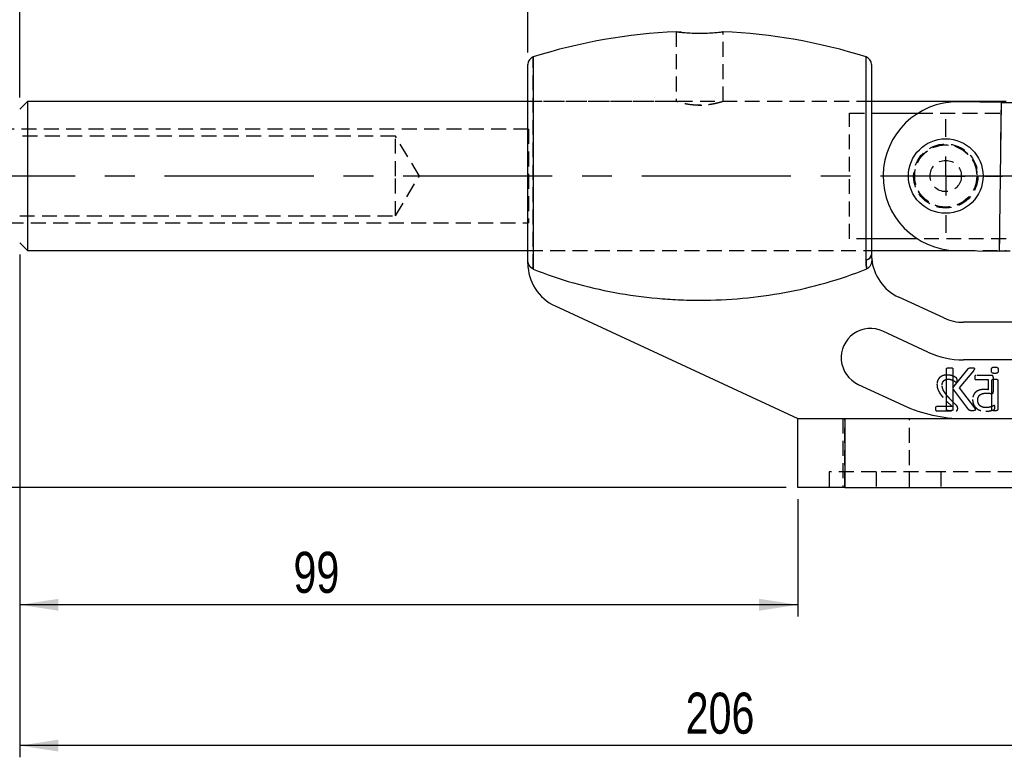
# Model space of a CAD drawing. Extents: x 53 to 604, y 12 to 421.
# Tile 16 of 29: x 129 to 255, y 262 to 356. Entities that reach past the tile are written whole.
import ezdxf

# ---------------------------------------------------------------- set-up
doc = ezdxf.new("R2010")
doc.units = 0
doc.header["$LTSCALE"] = 1.5
doc.linetypes.add('CENTERX2', pattern=[20.32, 12.7, -2.54, 2.54, -2.54])
doc.linetypes.add('HIDDEN', pattern=[1.905, 1.27, -0.635])
doc.layers.get('0').update_dxf_attribs({"linetype": 'CONTINUOUS'})
doc.styles.add('SLDTEXTSTYLE0', font='TXT', dxfattribs={"width": 0.75})
doc.dimstyles.new('SLDDIMSTYLE0', dxfattribs={"dimtxt": 5.25, "dimasz": 4.953, "dimexe": 0, "dimexo": 0.0625, "dimgap": 1.3125, "dimtad": 1, "dimdec": 0, "dimrnd": 1e-09, "dimzin": 12, "dimtxsty": 'SLDTEXTSTYLE0', "dimsah": 1, "dimcen": 0.09, "dimazin": 3, "dimtfac": 1, "dimtofl": 0, "dimtmove": 0, "dimatfit": 3, "dimtolj": 1, "dimtzin": 12})
doc.dimstyles.new('SLDDIMSTYLE1', dxfattribs={"dimtxt": 5.25, "dimasz": 4.953, "dimexe": 0, "dimexo": 0.0625, "dimgap": 1.3125, "dimtad": 1, "dimdec": 0, "dimrnd": 1e-09, "dimzin": 12, "dimtxsty": 'SLDTEXTSTYLE0', "dimsah": 1, "dimcen": 0.09, "dimazin": 3, "dimtfac": 1, "dimtdec": 0, "dimtofl": 0, "dimtmove": 0, "dimatfit": 3, "dimtolj": 1, "dimtzin": 12})

# ---------------------------------------------------------------- blocks, each defined once
blk = doc.blocks.new('_D')
at = {"color": 179, "linetype": 'CONTINUOUS'}
for p, q in [((129.02, 325.88), (129.02, 261.6)), ((334.63, 321.24), (334.63, 261.6)), ((334.63, 263.1), (129.02, 263.1))]:
    blk.add_line(p, q, dxfattribs=at)
for points in [[(129.02, 263.1), (133.97, 262.34), (133.97, 263.86)], [(334.63, 263.1), (329.68, 263.86), (329.68, 262.34)]]:
    blk.add_solid(points, dxfattribs=at)
at = {"color": 179, "linetype": 'CONTINUOUS', "insert": (214.09, 269.87, 0.1), "char_height": 5.25, "attachment_point": 1, "style": 'SLDTEXTSTYLE0'}
blk.add_mtext('206', dxfattribs=at)
blk = doc.blocks.new('_D_1')
at = {"color": 179, "linetype": 'CONTINUOUS'}
for p, q in [((187.46, 415.93), (356.7, 415.93)), ((355.2, 415.93), (355.2, 296.1)), ((309.93, 296.1), (356.7, 296.1))]:
    blk.add_line(p, q, dxfattribs=at)
for points in [[(355.2, 415.93), (354.44, 410.98), (355.96, 410.98)], [(355.2, 296.1), (355.96, 301.05), (354.44, 301.05)]]:
    blk.add_solid(points, dxfattribs=at)
at = {"color": 179, "linetype": 'CONTINUOUS', "insert": (348.43, 355.51, 0.1), "char_height": 5.25, "attachment_point": 1, "rotation": 90, "style": 'SLDTEXTSTYLE0'}
blk.add_mtext('120', dxfattribs=at)
blk = doc.blocks.new('_D_2')
at = {"color": 179, "linetype": 'CONTINUOUS'}
for p, q in [((129.02, 325.88), (129.02, 279.6)), ((228.43, 294.6), (228.43, 279.6)), ((228.43, 281.1), (129.02, 281.1))]:
    blk.add_line(p, q, dxfattribs=at)
for points in [[(129.02, 281.1), (133.97, 280.34), (133.97, 281.86)], [(228.43, 281.1), (223.48, 281.86), (223.48, 280.34)]]:
    blk.add_solid(points, dxfattribs=at)
at = {"color": 179, "linetype": 'CONTINUOUS', "insert": (163.99, 287.87, 0.1), "char_height": 5.25, "attachment_point": 1, "style": 'SLDTEXTSTYLE0'}
blk.add_mtext('99', dxfattribs=at)
blk = doc.blocks.new('_D_3')
at = {"color": 179, "linetype": 'CONTINUOUS'}
for p, q in [((125.52, 335.9), (85.14, 335.9)), ((86.64, 296.1), (86.64, 335.9)), ((226.93, 296.1), (85.14, 296.1))]:
    blk.add_line(p, q, dxfattribs=at)
for points in [[(86.64, 335.9), (85.88, 330.95), (87.4, 330.95)], [(86.64, 296.1), (87.4, 301.05), (85.88, 301.05)]]:
    blk.add_solid(points, dxfattribs=at)
at = {"color": 179, "linetype": 'CONTINUOUS', "insert": (79.87, 309.29, 0.1), "char_height": 5.25, "attachment_point": 1, "rotation": 90, "style": 'SLDTEXTSTYLE0'}
blk.add_mtext('40', dxfattribs=at)
blk = doc.blocks.new('_D_4')
at = {"color": 179, "linetype": 'CONTINUOUS'}
for p, q in [((129.02, 345.93), (129.02, 359.53)), ((193.93, 351.67), (193.93, 359.53)), ((193.93, 358.03), (129.02, 358.03))]:
    blk.add_line(p, q, dxfattribs=at)
for points in [[(129.02, 358.03), (133.97, 357.27), (133.97, 358.8)], [(193.93, 358.03), (188.98, 358.8), (188.98, 357.27)]]:
    blk.add_solid(points, dxfattribs=at)
at = {"color": 179, "linetype": 'CONTINUOUS', "insert": (153.74, 364.8, 0.1), "char_height": 5.25, "attachment_point": 1, "style": 'SLDTEXTSTYLE0'}
blk.add_mtext('65', dxfattribs=at)
blk = doc.blocks.new('SW_CENTERMARKSYMBOL_0')
at = {"color": 0, "linetype": 'CONTINUOUS'}
for p, q in [((0, 5), (0, 7.2625)), ((0, 0), (0, 2.5)), ((-5, 0), (-7.2625, 0)), ((0, 0), (-2.5, 0)), ((0, 0), (0, -2.5)), ((0, 0), (2.5, 0)), ((5, 0), (7.2625, 0)), ((0, -5), (0, -7.2625))]:
    blk.add_line(p, q, dxfattribs=at)

msp = doc.modelspace()

# ---------------------------------------------------------------- linework, layer by layer
at = {"color": 7, "linetype": 'HIDDEN'}
for p, q in [((212.883, 354.3347), (212.883, 345.4162)), ((218.883, 345.4186), (218.883, 354.3354)), ((194.6319, 324.0045), (194.6319, 351.1263)), ((237.833, 345.4266), (193.933, 345.4266)), ((212.9166, 345.4266), (193.933, 345.4266)), ((215.6496, 344.9542), (216.165, 344.9564)), ((237.833, 345.4266), (218.8572, 345.4266)), ((254.3907, 345.3104), (254.1435, 326.312)), ((235.0175, 343.9143), (237.833, 343.9143)), ((235.0175, 327.8889), (235.0175, 343.9143)), ((243.7445, 343.9143), (255.0175, 343.9143)), ((194.0175, 341.9016), (119.0175, 341.9016)), ((177.0175, 341.0016), (129.0174, 341.0016)), ((177.0175, 335.9016), (177.0175, 341.0016)), ((180.0818, 335.9016), (177.0175, 341.0016)), ((194.0175, 341.9016), (194.0175, 329.9016)), ((177.0175, 330.8016), (177.0175, 335.9016)), ((177.0175, 330.8016), (180.0818, 335.9016)), ((119.0175, 329.9016), (194.0175, 329.9016)), ((129.0174, 330.8016), (177.0175, 330.8016)), ((237.833, 327.8889), (235.0175, 327.8889)), ((255.0175, 327.8889), (243.6832, 327.8889)), ((193.933, 326.3766), (237.833, 326.3766)), ((193.933, 326.3766), (237.833, 326.3766)), ((249.1769, 326.3766), (255.0175, 326.3766)), ((251.1405, 309.8722), (252.736, 309.8722)), ((253.1847, 310.4016), (251.1498, 310.4016)), ((252.736, 309.8722), (252.736, 308.59)), ((253.3977, 308.3305), (253.3977, 310.1741)), ((247.392, 307.1652), (248.1169, 306.431)), ((248.7021, 306.5634), (247.8098, 307.4733)), ((246.1326, 305.9016), (248.6442, 305.9016)), ((248.1169, 306.431), (246.1367, 306.431)), ((234.183, 304.9016), (234.183, 296.1016)), ((234.433, 296.1016), (234.433, 304.9016)), ((242.683, 296.1016), (242.683, 304.9016)), ((238.433, 298.1016), (232.433, 298.1016)), ((232.433, 298.1016), (232.433, 296.1016)), ((238.433, 298.1016), (238.433, 296.1016)), ((246.683, 298.1016), (238.433, 298.1016)), ((246.683, 298.1016), (246.683, 296.1016)), ((290.183, 298.1016), (246.683, 298.1016))]:
    msp.add_line(p, q, dxfattribs=at)
at = {"color": 8, "linetype": 'CONTINUOUS'}
for p, q in [((194.6319, 351.1263), (194.6319, 324.0045)), ((237.1341, 325.198), (237.1341, 351.1263))]:
    msp.add_line(p, q, dxfattribs=at)
at = {"color": 7, "linetype": 'CONTINUOUS'}
for p, q in [((193.933, 325.252), (193.933, 350.1727)), ((237.833, 350.1727), (237.833, 325.8684)), ((130.0174, 345.4266), (129.0174, 344.4266)), ((193.933, 345.4266), (130.0174, 345.4266)), ((130.0174, 345.4266), (130.0174, 335.9016)), ((255.0175, 345.4266), (237.833, 345.4266)), ((254.3907, 345.3104), (248.9409, 345.3813)), ((254.3907, 345.3104), (254.1435, 326.312)), ((237.833, 343.9143), (243.7445, 343.9143)), ((130.0174, 335.9016), (130.0174, 326.3766)), ((129.0174, 327.3766), (130.0174, 326.3766)), ((243.6832, 327.8889), (237.833, 327.8889)), ((130.0174, 326.3766), (193.933, 326.3766)), ((237.833, 326.3766), (249.1769, 326.3766)), ((248.6937, 326.3829), (254.1435, 326.312)), ((193.933, 324.7328), (193.933, 325.252)), ((247.059, 317.7585), (241.3087, 320.4253)), ((197.4087, 319.2897), (228.433, 304.9016)), ((293.7894, 317.2016), (249.5833, 317.2016)), ((245.0395, 313.404), (239.2892, 316.0708)), ((293.7894, 312.4016), (249.5833, 312.4016)), ((247.418, 306.0368), (247.418, 311.2664)), ((248.2269, 311.2664), (248.2269, 308.845)), ((248.2269, 308.845), (250.1807, 311.2664)), ((250.8505, 311.006), (249.0205, 308.845)), ((253.2254, 306.0318), (253.2254, 309.8156)), ((253.9533, 309.8156), (253.9533, 306.0318)), ((236.1338, 309.2669), (241.884, 306.6001)), ((250.2578, 306.0368), (248.2269, 308.7616)), ((248.2269, 308.7616), (248.2269, 306.0368)), ((249.0205, 308.845), (250.9908, 306.2593)), ((228.433, 296.1016), (228.433, 304.9016)), ((228.433, 304.9016), (234.433, 304.9016)), ((234.433, 304.9016), (234.433, 296.1016)), ((234.433, 304.9016), (302.433, 304.9016)), ((234.433, 296.1016), (228.433, 296.1016)), ((234.433, 296.1016), (302.433, 296.1016))]:
    msp.add_line(p, q, dxfattribs=at)
at = {"color": 179, "linetype": 'CENTERX2'}
msp.add_line((258.0175, 335.9016), (127.0175, 335.9016), dxfattribs=at)
at = {"color": 7, "linetype": 'CONTINUOUS', "flags": 128}
for points in [[(254.3907, 345.3104), (254.5867, 345.3078), (254.7808, 345.3053), (254.9712, 345.3028), (255.156, 345.3004), (255.3334, 345.2981), (255.5017, 345.2959), (255.6594, 345.2939), (255.8048, 345.292)], [(255.5576, 326.2936), (255.4122, 326.2955), (255.2545, 326.2975), (255.0862, 326.2997), (254.9088, 326.302), (254.724, 326.3044), (254.5336, 326.3069), (254.3395, 326.3094), (254.1435, 326.312)]]:
    msp.add_lwpolyline(points, dxfattribs=at)
at = {"color": 7, "linetype": 'CONTINUOUS'}
msp.add_circle((247.3175, 335.9016), 4.7625, dxfattribs=at)
at = {"color": 7, "linetype": 'HIDDEN'}
for radius in [4.1, 4, 3.9688, 2]:
    msp.add_circle((247.3175, 335.9016), radius, dxfattribs=at)
at = {"color": 7, "linetype": 'CONTINUOUS'}
for centre, radius, start, end in [((215.883, 283.8227), 70.5789, 92.41463, 107.523498), ((215.883, 283.8227), 70.5789, 72.476502, 87.581072), ((194.933, 350.1727), 1, 107.523498, 180), ((236.833, 350.1727), 1, 0, 72.476502), ((248.8173, 335.8821), 9.5, 89.254496, 269.254496), ((237.0569, 325.978), 0.7838, 275.653463, 351.963233), ((199.933, 324.7328), 6, 180, 245.119633), ((243.833, 325.8684), 6, 184.960616, 245.119633), ((249.5833, 323.2016), 6, 245.119633, 270), ((237.7115, 312.6688), 3.75, 65.119633, 245.119633), ((249.5833, 323.2016), 10.8, 245.119633, 270), ((249.5833, 323.2016), 18.3, 245.119633, 270)]:
    msp.add_arc(centre, radius, start, end, dxfattribs=at)
at = {"color": 7, "linetype": 'HIDDEN'}
msp.add_arc((237.0569, 325.978), 0.7838, 275.653463, 351.963233, dxfattribs=at)
at = {"color": 7, "linetype": 'CONTINUOUS'}
for points, knots in [([(212.9099, 354.3346), (212.9015, 354.3356), (212.8505, 354.3417), (213.0873, 354.313), (213.6139, 354.2576), (214.4256, 354.1941), (215.3954, 354.1546), (216.4208, 354.1557), (217.38, 354.1966), (218.1817, 354.2604), (218.6959, 354.3151), (218.9224, 354.3425), (218.869, 354.3362), (218.8622, 354.3354)], [0, 0, 0, 0, 0.02123662, 0.12777474, 0.23446501, 0.34183781, 0.44937254, 0.55628093, 0.66275388, 0.76966051, 0.87719202, 0.98456923, 1, 1, 1, 1]), ([(194.6319, 324.0045), (194.3952, 324.1001), (194.2143, 324.297), (193.9856, 324.7458), (193.933, 324.9983), (193.933, 325.252)], [0, 0, 0, 0, 0.5, 0.5, 1, 1, 1, 1]), ([(237.8555, 325.3496), (237.8668, 325.2197), (237.8644, 325.0906), (237.8291, 324.8342), (237.7958, 324.707), (237.6943, 324.4695), (237.6247, 324.3568), (237.4488, 324.1668), (237.3416, 324.0887), (237.22, 324.0393)], [0, 0, 0, 0, 0.25, 0.25, 0.5, 0.5, 0.75, 0.75, 1, 1, 1, 1]), ([(194.6319, 324.0045), (196.3112, 323.326), (198.0195, 322.7454), (201.4864, 321.7539), (203.2451, 321.3434), (206.8106, 320.6851), (208.6218, 320.4373), (211.3396, 320.191), (212.247, 320.1296), (213.6101, 320.0681), (214.0649, 320.0527), (214.7475, 320.0373), (214.9752, 320.0335), (215.4306, 320.0284), (215.6572, 320.0271), (219.5525, 320.0273), (223.1662, 320.3554), (228.5079, 321.3406), (230.2752, 321.752), (233.7808, 322.7557), (235.5237, 323.35), (237.22, 324.0393)], [0, 0, 0, 0, 0.125, 0.125, 0.25, 0.25, 0.375, 0.375, 0.4375, 0.4375, 0.46875, 0.46875, 0.484375, 0.484375, 0.5, 0.5, 0.75, 0.75, 0.875, 0.875, 1, 1, 1, 1]), ([(247.418, 311.2664), (247.4191, 311.277), (247.4212, 311.2981), (247.4359, 311.3283), (247.4648, 311.3517), (247.5072, 311.3674), (247.5628, 311.3807), (247.6347, 311.3915), (247.7228, 311.401), (247.7874, 311.4014), (247.8224, 311.4016)], [0, 0, 0, 0, 0.06905503, 0.13614289, 0.21158208, 0.30326861, 0.42697252, 0.58167306, 0.77355099, 1, 1, 1, 1]), ([(247.8224, 311.4016), (247.8583, 311.4015), (247.9234, 311.4012), (248.0118, 311.3913), (248.083, 311.381), (248.1382, 311.3667), (248.1811, 311.3525), (248.209, 311.3279), (248.2238, 311.2981), (248.2258, 311.2771), (248.2269, 311.2664)], [0, 0, 0, 0, 0.23177102, 0.42082793, 0.57544077, 0.69643179, 0.79058611, 0.86393428, 0.93098412, 1, 1, 1, 1]), ([(250.1807, 311.2664), (250.1895, 311.2786), (250.2065, 311.3022), (250.2399, 311.331), (250.2787, 311.3543), (250.3255, 311.3716), (250.3805, 311.3858), (250.4476, 311.3937), (250.5298, 311.4005), (250.5905, 311.4012), (250.6243, 311.4016)], [0, 0, 0, 0, 0.0930697, 0.1801088, 0.27154947, 0.37250569, 0.48851204, 0.62305829, 0.79084207, 1, 1, 1, 1]), ([(250.6243, 311.4016), (250.658, 311.4015), (250.7181, 311.4014), (250.7985, 311.3914), (250.8615, 311.3813), (250.9096, 311.366), (250.9456, 311.3483), (250.9678, 311.3233), (250.9798, 311.2956), (250.9812, 311.2762), (250.9819, 311.2664)], [0, 0, 0, 0, 0.24093166, 0.42878133, 0.57877368, 0.69588198, 0.7888733, 0.86138068, 0.93016722, 1, 1, 1, 1]), ([(250.9819, 311.2664), (250.9808, 311.2481), (250.9784, 311.2098), (250.9532, 311.1507), (250.9101, 311.0824), (250.8725, 311.0343), (250.8505, 311.006)], [0, 0, 0, 0, 0.18410024, 0.38470193, 0.63851649, 1, 1, 1, 1]), ([(253.1445, 311.0743), (253.1456, 311.1106), (253.1476, 311.1774), (253.1646, 311.2691), (253.1938, 311.343), (253.2386, 311.4002), (253.3015, 311.4394), (253.3818, 311.4642), (253.4808, 311.4808), (253.5535, 311.4819), (253.5931, 311.4825)], [0, 0, 0, 0, 0.15232317, 0.2802837, 0.38964167, 0.48270415, 0.57981113, 0.69555824, 0.8336375, 1, 1, 1, 1]), ([(253.5856, 310.6737), (253.5463, 310.6742), (253.4745, 310.6752), (253.3769, 310.6922), (253.2979, 310.7155), (253.2356, 310.7535), (253.1932, 310.8103), (253.1645, 310.8824), (253.1476, 310.9724), (253.1456, 311.0384), (253.1445, 311.0743)], [0, 0, 0, 0, 0.16739731, 0.30605378, 0.42149622, 0.51776873, 0.61129806, 0.71850501, 0.84687955, 1, 1, 1, 1]), ([(254.0342, 311.0819), (254.0331, 311.0456), (254.0311, 310.9787), (254.0141, 310.887), (253.9849, 310.8131), (253.9401, 310.756), (253.8772, 310.7168), (253.7969, 310.6919), (253.6979, 310.6754), (253.6252, 310.6743), (253.5856, 310.6737)], [0, 0, 0, 0, 0.15232317, 0.2802837, 0.38964167, 0.48270415, 0.57981113, 0.69555824, 0.8336375, 1, 1, 1, 1]), ([(253.5931, 311.4825), (253.6324, 311.4819), (253.7042, 311.4808), (253.8021, 311.4644), (253.8807, 311.4392), (253.9428, 311.4016), (253.9856, 311.3455), (254.0161, 311.2742), (254.0305, 311.1835), (254.0329, 311.1177), (254.0342, 311.0819)], [0, 0, 0, 0, 0.16747638, 0.30619834, 0.42226843, 0.51858642, 0.61074827, 0.71871274, 0.84680722, 1, 1, 1, 1]), ([(253.2254, 309.8156), (253.2262, 309.8249), (253.2278, 309.8439), (253.2394, 309.8716), (253.2632, 309.8962), (253.3006, 309.9142), (253.3504, 309.9291), (253.4151, 309.9382), (253.4953, 309.9444), (253.5544, 309.9452), (253.5868, 309.9457)], [0, 0, 0, 0, 0.066629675, 0.135191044, 0.20948859, 0.304809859, 0.427257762, 0.57920865, 0.768856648, 1, 1, 1, 1]), ([(253.5868, 309.9457), (253.6206, 309.9453), (253.6809, 309.9445), (253.7623, 309.9381), (253.8263, 309.9296), (253.875, 309.9137), (253.9119, 309.8959), (253.9363, 309.8714), (253.9515, 309.8445), (253.9527, 309.825), (253.9533, 309.8156)], [0, 0, 0, 0, 0.23824969, 0.42640249, 0.5771554, 0.69296008, 0.78752984, 0.86331674, 0.93389564, 1, 1, 1, 1]), ([(247.8224, 305.9016), (247.7875, 305.9021), (247.7229, 305.903), (247.6344, 305.9092), (247.5633, 305.9237), (247.5067, 305.9338), (247.4646, 305.9516), (247.4357, 305.9762), (247.4218, 306.0066), (247.4192, 306.027), (247.418, 306.0368)], [0, 0, 0, 0, 0.22655499, 0.41827042, 0.57349974, 0.69662819, 0.78944703, 0.86672518, 0.93629585, 1, 1, 1, 1]), ([(248.2269, 306.0368), (248.2257, 306.027), (248.2232, 306.0065), (248.2091, 305.9767), (248.1813, 305.9508), (248.1387, 305.9345), (248.0826, 305.9233), (248.0121, 305.9094), (247.9232, 305.9028), (247.8583, 305.902), (247.8224, 305.9016)], [0, 0, 0, 0, 0.06366785, 0.13319886, 0.20843288, 0.30369096, 0.42409133, 0.57923217, 0.76812122, 1, 1, 1, 1]), ([(250.7178, 305.9016), (250.6727, 305.9025), (250.5913, 305.9041), (250.482, 305.9113), (250.3972, 305.927), (250.3342, 305.9554), (250.2914, 305.9949), (250.2688, 306.0231), (250.2578, 306.0368)], [0, 0, 0, 0, 0.26989391, 0.48744989, 0.65509811, 0.78366388, 0.89443265, 1, 1, 1, 1]), ([(251.0931, 306.0444), (251.0924, 306.0338), (251.0909, 306.0127), (251.0792, 305.9824), (251.0561, 305.9544), (251.0167, 305.9374), (250.9659, 305.9221), (250.8998, 305.9098), (250.8153, 305.9026), (250.7528, 305.902), (250.7178, 305.9016)], [0, 0, 0, 0, 0.071770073, 0.142168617, 0.216987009, 0.310050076, 0.426357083, 0.57729132, 0.763351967, 1, 1, 1, 1]), ([(250.9908, 306.2593), (251.0017, 306.2424), (251.0213, 306.2122), (251.0481, 306.1714), (251.0648, 306.1377), (251.0802, 306.1069), (251.0899, 306.0766), (251.0922, 306.0542), (251.0931, 306.0444)], [0, 0, 0, 0, 0.25051133, 0.44866232, 0.60836496, 0.71876072, 0.87820418, 1, 1, 1, 1]), ([(253.5868, 305.9016), (253.5544, 305.9024), (253.4954, 305.9038), (253.4148, 305.9067), (253.3509, 305.9192), (253.3003, 305.9315), (253.2638, 305.9501), (253.2391, 305.9732), (253.2275, 306.0018), (253.2261, 306.0216), (253.2254, 306.0318)], [0, 0, 0, 0, 0.230397, 0.41921954, 0.57118106, 0.69238765, 0.78740114, 0.8593135, 0.92765349, 1, 1, 1, 1]), ([(253.9533, 306.0318), (253.9528, 306.0215), (253.9519, 306.0011), (253.9366, 305.9734), (253.9114, 305.9504), (253.8753, 305.9319), (253.8259, 305.9187), (253.7626, 305.9068), (253.6808, 305.9037), (253.6205, 305.9023), (253.5868, 305.9016)], [0, 0, 0, 0, 0.07177663, 0.14212812, 0.2156024, 0.30986745, 0.42441828, 0.5751828, 0.76251795, 1, 1, 1, 1])]:
    msp.add_open_spline(points, degree=3, knots=knots, dxfattribs=at)
at = {"color": 7, "linetype": 'HIDDEN'}
for points, knots in [([(213.559, 354.2665), (213.5096, 354.2708), (213.3538, 354.2846), (213.2769, 354.2937), (213.2243, 354.3)], [0, 0, 0, 0, 0.31676265, 1, 1, 1, 1]), ([(215.883, 344.9418), (215.5553, 344.9525), (214.9002, 344.9739), (214.0194, 345.1227), (213.3384, 345.2873), (212.9297, 345.4117), (212.9204, 345.4149), (212.9166, 345.4161)], [0, 0, 0, 0, 0.2074979, 0.41473879, 0.62855937, 0.84719998, 1, 1, 1, 1]), ([(218.8572, 345.4186), (218.8477, 345.4155), (218.8263, 345.4085), (218.4213, 345.2862), (217.7491, 345.1228), (216.8624, 344.9729), (216.2002, 344.9519), (215.883, 344.9418)], [0, 0, 0, 0, 0.16484718, 0.36922296, 0.58065425, 0.79914145, 1, 1, 1, 1]), ([(247.5254, 310.4678), (247.4716, 310.4664), (247.3668, 310.4638), (247.2148, 310.4479), (247.0733, 310.4188), (246.9423, 310.3787), (246.8227, 310.3276), (246.7122, 310.2701), (246.6144, 310.2011), (246.5252, 310.1256), (246.4484, 310.0414), (246.3794, 309.9521), (246.3246, 309.8541), (246.2775, 309.7517), (246.241, 309.6439), (246.2171, 309.5318), (246.2005, 309.4167), (246.1987, 309.3387), (246.1977, 309.2994)], [0, 0, 0, 0, 0.08092196, 0.15756902, 0.2295428, 0.2979116, 0.36318426, 0.42486758, 0.48482806, 0.54290608, 0.60012655, 0.65600476, 0.71219705, 0.76856597, 0.82544498, 0.88279209, 0.94085161, 1, 1, 1, 1]), ([(246.8595, 309.2022), (246.8617, 309.2507), (246.8661, 309.3469), (246.9065, 309.4849), (246.9661, 309.6127), (247.0385, 309.7044), (247.1064, 309.768), (247.1629, 309.8115), (247.2261, 309.8492), (247.2951, 309.8809), (247.3698, 309.9069), (247.4501, 309.9258), (247.5359, 309.9355), (247.5947, 309.9374), (247.6247, 309.9384)], [0, 0, 0, 0, 0.12181493, 0.24149493, 0.35897884, 0.47447562, 0.53274065, 0.59273431, 0.65339449, 0.71739466, 0.78346912, 0.85202223, 0.92449761, 1, 1, 1, 1]), ([(248.7786, 309.8153), (248.7783, 309.8322), (248.7777, 309.8632), (248.7765, 309.9065), (248.771, 309.9431), (248.7641, 309.9752), (248.7531, 310.0032), (248.7405, 310.0321), (248.716, 310.0612), (248.688, 310.0884), (248.6558, 310.1139), (248.6223, 310.1374), (248.5824, 310.1658), (248.5137, 310.2072), (248.412, 310.2637), (248.2679, 310.3238), (248.1036, 310.38), (247.9226, 310.4276), (247.7284, 310.4629), (247.5938, 310.4661), (247.5254, 310.4678)], [0, 0, 0, 0, 0.0328592, 0.0603806, 0.08408481, 0.10473878, 0.1240428, 0.14263512, 0.16556826, 0.19733544, 0.21880052, 0.24522194, 0.27702448, 0.31405164, 0.4010561, 0.50317697, 0.61724522, 0.73856077, 0.86708045, 1, 1, 1, 1]), ([(247.6247, 309.9384), (247.6602, 309.9375), (247.7297, 309.9359), (247.8314, 309.9244), (247.9279, 309.9054), (248.0448, 309.8676), (248.1776, 309.8147), (248.3188, 309.7443), (248.439, 309.6745), (248.5234, 309.6162), (248.5814, 309.5777), (248.6165, 309.5573), (248.6469, 309.5448), (248.6658, 309.5424), (248.6742, 309.5413)], [0, 0, 0, 0, 0.0934864, 0.18292578, 0.26901453, 0.35163177, 0.5059015, 0.64461762, 0.76656801, 0.87120992, 0.91447825, 0.94980281, 0.97793292, 1, 1, 1, 1]), ([(248.6742, 309.5413), (248.6822, 309.5423), (248.6982, 309.5442), (248.7212, 309.5547), (248.7395, 309.5753), (248.7536, 309.6043), (248.7647, 309.6424), (248.7725, 309.6906), (248.7774, 309.7494), (248.7782, 309.7922), (248.7786, 309.8153)], [0, 0, 0, 0, 0.07521997, 0.15016339, 0.22993808, 0.3279335, 0.44922205, 0.59966199, 0.78402519, 1, 1, 1, 1]), ([(251.1498, 310.4016), (251.1403, 310.4008), (251.1212, 310.3993), (251.0948, 310.3851), (251.0692, 310.3662), (251.0502, 310.3364), (251.0322, 310.3006), (251.0241, 310.2543), (251.0158, 310.2003), (251.0155, 310.1611), (251.0154, 310.14)], [0, 0, 0, 0, 0.08669064, 0.17476658, 0.27198843, 0.37684782, 0.4961948, 0.63950694, 0.80615383, 1, 1, 1, 1]), ([(251.0154, 310.14), (251.0157, 310.12), (251.0164, 310.0823), (251.0224, 310.0293), (251.0327, 309.9831), (251.0465, 309.9437), (251.0649, 309.9125), (251.0862, 309.889), (251.1121, 309.8743), (251.131, 309.8729), (251.1405, 309.8722)], [0, 0, 0, 0, 0.18507056, 0.34883, 0.49272317, 0.62186686, 0.73343546, 0.82591578, 0.91295789, 1, 1, 1, 1]), ([(253.3977, 310.1741), (253.3972, 310.1921), (253.3963, 310.2263), (253.3867, 310.2739), (253.3682, 310.3138), (253.3444, 310.3466), (253.3133, 310.3725), (253.2754, 310.3897), (253.2319, 310.4004), (253.201, 310.4012), (253.1847, 310.4016)], [0, 0, 0, 0, 0.150873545, 0.287229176, 0.405174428, 0.516984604, 0.626021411, 0.741340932, 0.863582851, 1, 1, 1, 1]), ([(246.1977, 309.2994), (246.1994, 309.2279), (246.2028, 309.0847), (246.2286, 308.9059), (246.2608, 308.7612), (246.2966, 308.6478), (246.343, 308.5302), (246.4022, 308.4086), (246.4712, 308.2804), (246.5564, 308.1472), (246.653, 308.0054), (246.7661, 307.8568), (246.8952, 307.6989), (247.0423, 307.5299), (247.21, 307.3507), (247.3297, 307.2287), (247.392, 307.1652)], [0, 0, 0, 0, 0.08507941, 0.17050198, 0.21472941, 0.2616143, 0.31194042, 0.36520293, 0.42271664, 0.48526368, 0.55348779, 0.62707198, 0.70762124, 0.79638913, 0.89401055, 1, 1, 1, 1]), ([(247.8098, 307.4733), (247.7601, 307.5246), (247.6647, 307.6232), (247.5335, 307.7709), (247.4161, 307.9085), (247.315, 308.0401), (247.227, 308.1647), (247.1489, 308.2827), (247.0815, 308.3949), (247.0252, 308.5024), (246.9784, 308.6046), (246.9411, 308.7021), (246.9117, 308.7942), (246.8848, 308.9084), (246.8653, 309.044), (246.8614, 309.1507), (246.8595, 309.2022)], [0, 0, 0, 0, 0.10586018, 0.20317244, 0.29270934, 0.37393395, 0.44905025, 0.51875423, 0.58358034, 0.64298558, 0.69853443, 0.74995107, 0.79760959, 0.84171674, 0.92378026, 1, 1, 1, 1]), ([(252.221, 308.6148), (252.1617, 308.6135), (252.0466, 308.6109), (251.8799, 308.595), (251.7249, 308.566), (251.5816, 308.5259), (251.4502, 308.4747), (251.3285, 308.4165), (251.2201, 308.3454), (251.1218, 308.2664), (251.0345, 308.1786), (250.9595, 308.081), (250.8948, 307.9751), (250.8425, 307.86), (250.8008, 307.7378), (250.7724, 307.6088), (250.7542, 307.4735), (250.7519, 307.381), (250.7507, 307.3337)], [0, 0, 0, 0, 0.08046586, 0.15611066, 0.22699355, 0.29404119, 0.3576851, 0.41811368, 0.47660109, 0.53311742, 0.58898997, 0.64397916, 0.69978711, 0.75689981, 0.81515316, 0.87458783, 0.93588557, 1, 1, 1, 1]), ([(252.736, 308.59), (252.6971, 308.5955), (252.6189, 308.6066), (252.4965, 308.6111), (252.3638, 308.6144), (252.2707, 308.6147), (252.221, 308.6148)], [0, 0, 0, 0, 0.22815705, 0.45890389, 0.71145032, 1, 1, 1, 1]), ([(253.2168, 308.1102), (253.232, 308.1108), (253.2603, 308.1119), (253.2992, 308.12), (253.3315, 308.1335), (253.3583, 308.1536), (253.3763, 308.1848), (253.3894, 308.2241), (253.3958, 308.2741), (253.397, 308.3105), (253.3977, 308.3305)], [0, 0, 0, 0, 0.13656987, 0.25379432, 0.35504174, 0.44983226, 0.548635, 0.67300405, 0.82015297, 1, 1, 1, 1]), ([(250.7507, 307.3337), (250.7519, 307.2757), (250.7544, 307.1624), (250.7775, 306.9974), (250.8156, 306.842), (250.8697, 306.6969), (250.937, 306.5621), (251.0168, 306.4378), (251.1109, 306.3256), (251.2166, 306.2239), (251.334, 306.1339), (251.4619, 306.055), (251.6004, 305.9874), (251.7493, 305.9318), (251.9079, 305.8886), (252.0753, 305.8577), (252.2513, 305.8388), (252.3716, 305.8366), (252.433, 305.8354)], [0, 0, 0, 0, 0.06831988, 0.1335392, 0.19591857, 0.25659955, 0.31565493, 0.37324547, 0.43036684, 0.48783973, 0.54578464, 0.60453172, 0.66467983, 0.72716761, 0.79163331, 0.85817574, 0.92763513, 1, 1, 1, 1]), ([(251.4124, 307.2706), (251.4133, 307.3058), (251.4148, 307.3747), (251.4268, 307.4746), (251.4491, 307.568), (251.4786, 307.6548), (251.5171, 307.7358), (251.5657, 307.8091), (251.6236, 307.8752), (251.6901, 307.9346), (251.7662, 307.9862), (251.8512, 308.0309), (251.9452, 308.0694), (252.0498, 308.0987), (252.1635, 308.1223), (252.2878, 308.14), (252.4225, 308.1501), (252.5161, 308.1511), (252.5643, 308.1516)], [0, 0, 0, 0, 0.06353779, 0.12437484, 0.18129333, 0.2366066, 0.2897807, 0.34277965, 0.39483448, 0.44817954, 0.50325415, 0.56033576, 0.6214809, 0.68628954, 0.75623874, 0.83106123, 0.91283824, 1, 1, 1, 1]), ([(252.4651, 306.2987), (252.4275, 306.299), (252.3534, 306.2997), (252.2452, 306.3125), (252.1411, 306.3276), (252.0427, 306.3531), (251.9492, 306.3845), (251.8624, 306.4251), (251.7818, 306.4725), (251.7094, 306.5293), (251.6423, 306.592), (251.5846, 306.6643), (251.5333, 306.7434), (251.4899, 306.8308), (251.454, 306.9268), (251.4298, 307.0328), (251.4154, 307.1486), (251.4134, 307.2289), (251.4124, 307.2706)], [0, 0, 0, 0, 0.06913396, 0.13607, 0.20027806, 0.26240196, 0.32275354, 0.38147113, 0.43833855, 0.49439076, 0.55044656, 0.60678848, 0.66412053, 0.72366409, 0.78584944, 0.85228516, 0.92321854, 1, 1, 1, 1]), ([(252.5643, 308.1516), (252.5985, 308.1515), (252.6643, 308.1514), (252.7595, 308.1468), (252.8475, 308.1414), (252.9527, 308.128), (253.0747, 308.1133), (253.1706, 308.1112), (253.2168, 308.1102)], [0, 0, 0, 0, 0.156480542, 0.302026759, 0.436706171, 0.560805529, 0.788061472, 1, 1, 1, 1]), ([(246.1367, 306.431), (246.1273, 306.4302), (246.1079, 306.4285), (246.0805, 306.415), (246.0552, 306.3941), (246.0348, 306.3641), (246.0179, 306.3272), (246.0074, 306.2819), (245.9998, 306.2289), (245.9994, 306.1908), (245.9992, 306.1704)], [0, 0, 0, 0, 0.0866605, 0.17757853, 0.27676854, 0.38601791, 0.50820367, 0.64912481, 0.81256769, 1, 1, 1, 1]), ([(245.9992, 306.1704), (245.9994, 306.1497), (245.9998, 306.1106), (246.0076, 306.056), (246.0171, 306.0089), (246.0315, 305.9701), (246.0496, 305.9386), (246.0745, 305.9174), (246.1024, 305.9038), (246.1225, 305.9023), (246.1326, 305.9016)], [0, 0, 0, 0, 0.186628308, 0.352822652, 0.496128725, 0.619110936, 0.725218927, 0.81997193, 0.908992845, 1, 1, 1, 1]), ([(248.6442, 305.9016), (248.6598, 305.9021), (248.6891, 305.9032), (248.7305, 305.9122), (248.7661, 305.9292), (248.7965, 305.955), (248.82, 305.9922), (248.8344, 306.0413), (248.8435, 306.1022), (248.8443, 306.147), (248.8448, 306.1715)], [0, 0, 0, 0, 0.1195283, 0.2256066, 0.32280439, 0.42054268, 0.52787171, 0.65610358, 0.8116607, 1, 1, 1, 1]), ([(248.8448, 306.1715), (248.8447, 306.1939), (248.8446, 306.2357), (248.8405, 306.2948), (248.8332, 306.3468), (248.8182, 306.3932), (248.796, 306.4346), (248.7726, 306.4775), (248.7404, 306.5204), (248.7154, 306.5484), (248.7021, 306.5634)], [0, 0, 0, 0, 0.15596415, 0.29065967, 0.41214366, 0.5206379, 0.6279318, 0.73863187, 0.86051793, 1, 1, 1, 1]), ([(252.433, 305.8354), (252.501, 305.8368), (252.6338, 305.8395), (252.8258, 305.8607), (253.002, 305.8917), (253.1584, 305.9275), (253.2899, 305.9699), (253.3843, 306.0027), (253.4449, 306.0295), (253.4792, 306.0459), (253.5052, 306.0601), (253.5281, 306.0756), (253.5457, 306.0951), (253.5617, 306.1169), (253.5721, 306.1404), (253.582, 306.1668), (253.5887, 306.1992), (253.5942, 306.2382), (253.5954, 306.2849), (253.5959, 306.3187), (253.5963, 306.3369)], [0, 0, 0, 0, 0.14456565, 0.28248852, 0.41053301, 0.52508953, 0.6234381, 0.70464073, 0.73747914, 0.76437504, 0.78538844, 0.80064895, 0.82295362, 0.84085753, 0.85791535, 0.87740156, 0.90070851, 0.92808995, 0.96112431, 1, 1, 1, 1]), ([(253.497, 306.5634), (253.4819, 306.5606), (253.444, 306.5537), (253.3833, 306.5167), (253.2991, 306.4742), (253.1886, 306.4272), (253.0506, 306.3818), (252.9177, 306.345), (252.7961, 306.3211), (252.6929, 306.3074), (252.5816, 306.3009), (252.5047, 306.2994), (252.4651, 306.2987)], [0, 0, 0, 0, 0.04238998, 0.10680151, 0.19526417, 0.30583625, 0.44065326, 0.5997351, 0.6897475, 0.7856224, 0.88954055, 1, 1, 1, 1]), ([(253.5963, 306.3369), (253.5962, 306.3545), (253.596, 306.388), (253.5919, 306.435), (253.5854, 306.4755), (253.5745, 306.5085), (253.5587, 306.533), (253.5406, 306.5502), (253.52, 306.562), (253.5047, 306.5629), (253.497, 306.5634)], [0, 0, 0, 0, 0.19308789, 0.3678692, 0.51785537, 0.64236847, 0.74630951, 0.83467845, 0.91595249, 1, 1, 1, 1])]:
    msp.add_open_spline(points, degree=3, knots=knots, dxfattribs=at)
at = {"color": 7, "linetype": 'CONTINUOUS'}
for points in [[(237.833, 325.8684), (237.833, 325.6867), (237.8412, 325.5141), (237.8555, 325.3496)], [(237.22, 324.0393), (237.1672, 324.3933), (237.1341, 324.7783), (237.1341, 325.198)]]:
    msp.add_open_spline(points, degree=3, dxfattribs=at)
at = {"color": 7, "linetype": 'HIDDEN'}
msp.add_open_spline([(237.1341, 325.198), (237.1341, 324.7783), (237.1672, 324.3933), (237.22, 324.0393)], degree=3, dxfattribs=at)

# ---------------------------------------------------------------- block references
at = {"color": 179, "linetype": 'CONTINUOUS'}
msp.add_blockref('SW_CENTERMARKSYMBOL_0', (247.3175, 335.9016), dxfattribs=at)

# ---------------------------------------------------------------- dimensions: what is measured, and where the dimension line sits
for base, p1, p2, dimstyle, picture, middle in [((355.1977, 296.1016), (185.9612, 415.9347), (308.433, 296.1016), 'SLDDIMSTYLE0', '_D_1', (355.1977, 363.4626)), ((86.6392, 335.9016), (228.433, 296.1016), (127.0175, 335.9016), 'SLDDIMSTYLE1', '_D_3', (86.6392, 315.2992))]:
    dim = msp.add_linear_dim(base=base, p1=p1, p2=p2, angle=90, dimstyle=dimstyle, dxfattribs=at)
    dim.commit()
    dim.dimension.update_dxf_attribs({"geometry": picture, "text_midpoint": middle, "dimtype": 160})
for base, p1, p2, dimstyle, picture, middle in [((129.0175, 358.034), (193.933, 350.1727), (129.0175, 344.4266), 'SLDDIMSTYLE0', '_D_4', (159.7521, 358.034)), ((129.0175, 263.1016), (334.633, 322.7423), (129.0175, 327.3766), 'SLDDIMSTYLE0', '_D', (222.0397, 263.1016)), ((129.0175, 281.1016), (228.433, 296.1016), (129.0175, 327.3766), 'SLDDIMSTYLE1', '_D_2', (169.9972, 281.1016))]:
    dim = msp.add_linear_dim(base=base, p1=p1, p2=p2, dimstyle=dimstyle, dxfattribs=at)
    dim.commit()
    dim.dimension.update_dxf_attribs({"geometry": picture, "text_midpoint": middle, "dimtype": 160})

doc.saveas('drawing.dxf')
